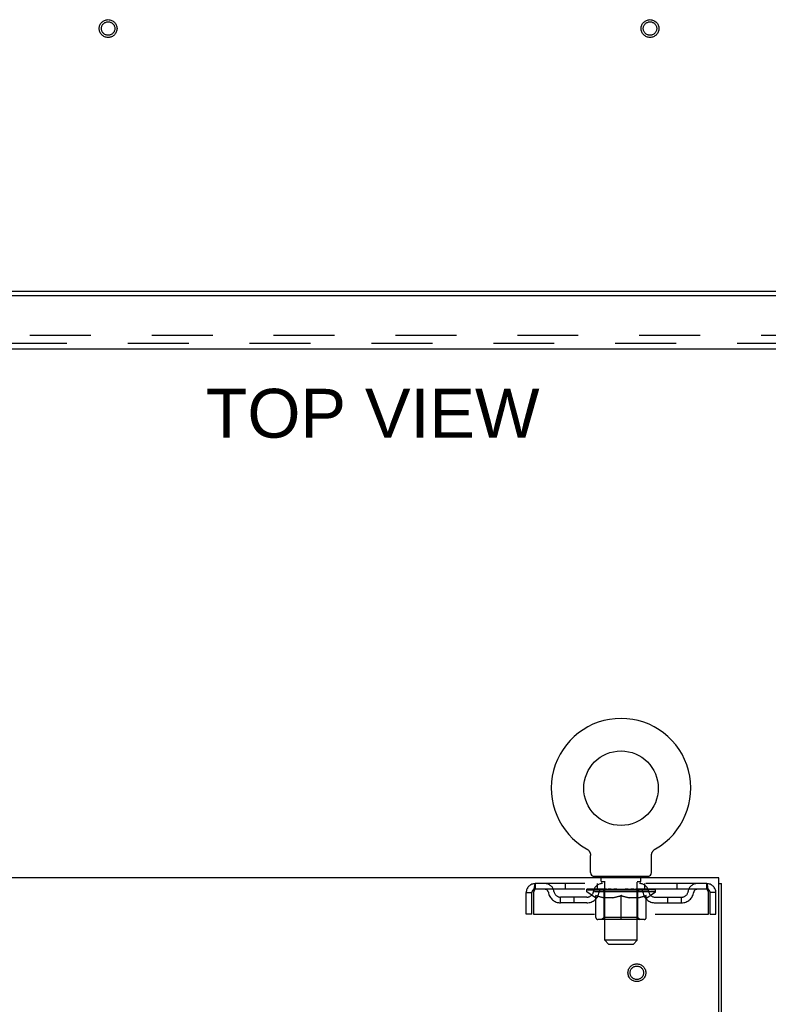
# Model space of a CAD drawing. Header units: inches. Extents: x 0 to 204, y 0 to 132.
# Tile 55 of 113: x 83 to 96, y 87 to 105. Entities that reach past the tile are written whole.
import ezdxf

# ---------------------------------------------------------------- set-up
doc = ezdxf.new("R2010")
doc.units = ezdxf.units.IN
doc.header["$LTSCALE"] = 11.243375
doc.header["$MEASUREMENT"] = 0
doc.linetypes.add('HIDDEN', pattern=[0.2, 0.1, -0.1])
doc.layers.get('0').update_dxf_attribs({"linetype": 'CONTINUOUS'})
for name, color, linetype in [('DEFAULT_2', 8, 'HIDDEN'), ('DIMENSIONS', 7, 'CONTINUOUS'), ('DOOR_ASSEMBLY', 7, 'CONTINUOUS')]:
    doc.layers.add(name, color=color, linetype=linetype)
doc.styles.get("Standard").update_dxf_attribs({"font": 'arial.ttf'})

msp = doc.modelspace()

# ---------------------------------------------------------------- linework, layer by layer
at = {"color": 3, "linetype": 'Continuous'}
for p, q in [((109.355, 100.119), (69.209, 100.119)), ((95.549, 89.29), (55.403, 89.29)), ((95.549, 85.954), (95.549, 89.29)), ((95.601, 9.394), (95.601, 89.186))]:
    msp.add_line(p, q, dxfattribs=at)
at = {"color": 7, "linetype": 'Continuous'}
for p, q in [((93.112, 89.828), (93.112, 89.828)), ((93.112, 89.828), (93.116, 89.825)), ((93.113, 89.827), (93.115, 89.826)), ((93.116, 89.825), (93.121, 89.822)), ((93.121, 89.822), (93.125, 89.82)), ((93.125, 89.82), (93.129, 89.816)), ((93.129, 89.817), (93.133, 89.813)), ((93.133, 89.813), (93.137, 89.81)), ((93.137, 89.81), (93.14, 89.807)), ((93.14, 89.807), (93.144, 89.803)), ((93.144, 89.803), (93.148, 89.799)), ((94.347, 89.799), (94.351, 89.803)), ((94.351, 89.803), (94.354, 89.807)), ((94.354, 89.807), (94.358, 89.81)), ((94.358, 89.81), (94.362, 89.813)), ((94.362, 89.813), (94.366, 89.817)), ((94.366, 89.816), (94.37, 89.82)), ((94.37, 89.82), (94.374, 89.822)), ((94.374, 89.822), (94.378, 89.825)), ((94.374, 89.822), (94.375, 89.823)), ((94.378, 89.825), (94.383, 89.828)), ((94.38, 89.826), (94.381, 89.827)), ((94.383, 89.828), (94.383, 89.828)), ((93.147, 89.799), (93.151, 89.795)), ((93.151, 89.796), (93.154, 89.792)), ((93.154, 89.792), (93.157, 89.788)), ((93.157, 89.788), (93.16, 89.783)), ((93.16, 89.783), (93.163, 89.779)), ((93.163, 89.779), (93.165, 89.775)), ((93.165, 89.775), (93.168, 89.77)), ((93.168, 89.77), (93.17, 89.766)), ((93.17, 89.766), (93.172, 89.761)), ((93.172, 89.761), (93.174, 89.757)), ((93.174, 89.757), (93.176, 89.752)), ((93.176, 89.752), (93.178, 89.747)), ((93.178, 89.747), (93.179, 89.742)), ((93.179, 89.742), (93.181, 89.737)), ((93.181, 89.737), (93.182, 89.732)), ((93.182, 89.732), (93.183, 89.727)), ((93.183, 89.727), (93.183, 89.722)), ((93.183, 89.722), (93.184, 89.717)), ((93.185, 89.389), (93.185, 89.703)), ((94.31, 89.712), (94.311, 89.717)), ((94.31, 89.707), (94.31, 89.712)), ((94.31, 89.707), (94.31, 89.712)), ((94.31, 89.703), (94.31, 89.707)), ((94.31, 89.389), (94.31, 89.703)), ((94.311, 89.722), (94.312, 89.727)), ((94.311, 89.717), (94.311, 89.722)), ((94.312, 89.727), (94.313, 89.732)), ((94.313, 89.732), (94.314, 89.737)), ((94.314, 89.737), (94.315, 89.742)), ((94.315, 89.742), (94.317, 89.747)), ((94.317, 89.747), (94.318, 89.752)), ((94.318, 89.752), (94.32, 89.757)), ((94.32, 89.757), (94.322, 89.761)), ((94.322, 89.761), (94.324, 89.766)), ((94.324, 89.766), (94.327, 89.77)), ((94.327, 89.77), (94.329, 89.775)), ((94.329, 89.775), (94.332, 89.779)), ((94.332, 89.779), (94.335, 89.783)), ((94.335, 89.783), (94.338, 89.788)), ((94.337, 89.788), (94.341, 89.792)), ((94.341, 89.792), (94.344, 89.796)), ((94.344, 89.795), (94.347, 89.799)), ((93.247, 89.32), (93.247, 89.29)), ((94.247, 89.32), (93.247, 89.32)), ((94.247, 89.32), (94.247, 89.29)), ((95.549, 89.186), (95.601, 89.186))]:
    msp.add_line(p, q, dxfattribs=at)
msp.add_lwpolyline([(93.184, 89.717), (93.184, 89.712), (93.185, 89.707), (93.185, 89.703)], dxfattribs=at)
msp.add_circle((93.747, 90.948), 0.688, dxfattribs=at)
for centre, radius, start, end in [((93.747, 90.948), 1.288, 299.5053, 240.4947), ((93.254, 89.389), 0.069, 180, 265), ((94.241, 89.389), 0.069, 275, 360)]:
    msp.add_arc(centre, radius, start, end, dxfattribs=at)
at = {"layer": 'DEFAULT_2', "color": 8, "linetype": 'HIDDEN'}
for p, q in [((106.45, 99.306), (72.113, 99.306)), ((93.119, 89.823), (93.121, 89.822)), ((93.344, 89.32), (93.344, 89.29)), ((93.382, 89.23), (93.382, 89.31)), ((94.112, 89.23), (94.112, 89.31)), ((94.15, 89.32), (94.15, 89.29)), ((92.164, 89.186), (92.164, 89.082)), ((95.33, 89.186), (92.164, 89.186)), ((95.33, 89.082), (92.164, 89.082)), ((92.716, 89.186), (92.716, 89.082)), ((93.114, 89.035), (93.114, 89.082)), ((93.124, 89.075), (93.124, 89.082)), ((93.132, 89.072), (93.132, 89.075)), ((93.141, 89.072), (93.141, 89.075)), ((93.142, 89.072), (93.142, 89.075)), ((93.152, 89.075), (93.152, 89.082)), ((93.168, 89.072), (93.168, 89.075)), ((93.17, 89.072), (93.17, 89.075)), ((93.199, 89.075), (93.199, 89.082)), ((93.213, 89.072), (93.213, 89.075)), ((93.216, 89.072), (93.216, 89.075)), ((93.42, 89.075), (93.219, 89.075)), ((93.262, 89.075), (93.262, 89.082)), ((93.264, 89.072), (93.264, 89.075)), ((93.264, 89.072), (93.264, 89.075)), ((93.267, 89.072), (93.267, 89.075)), ((93.274, 89.072), (93.274, 89.075)), ((93.275, 89.072), (93.275, 89.075)), ((93.278, 89.072), (93.278, 89.075)), ((93.281, 89.072), (93.281, 89.076)), ((93.286, 89.072), (93.286, 89.075)), ((93.3, 89.072), (93.3, 89.075)), ((93.31, 89.082), (93.31, 89.186)), ((93.318, 89.072), (93.318, 89.077)), ((93.318, 89.072), (93.318, 89.075)), ((93.339, 89.072), (93.339, 89.075)), ((93.339, 89.072), (93.339, 89.075)), ((93.34, 89.075), (93.34, 89.082)), ((93.35, 89.072), (93.35, 89.075)), ((93.354, 89.072), (93.354, 89.075)), ((93.363, 89.072), (93.363, 89.075)), ((93.375, 89.072), (93.375, 89.079)), ((93.39, 89.072), (93.39, 89.075)), ((93.452, 89.22), (93.392, 89.22)), ((93.393, 89.072), (93.393, 89.075)), ((93.42, 89.072), (93.42, 89.075)), ((93.487, 89.075), (93.425, 89.075)), ((93.431, 89.075), (93.431, 89.082)), ((93.437, 89.072), (93.437, 89.075)), ((93.442, 89.072), (93.442, 89.075)), ((93.447, 88.139), (93.447, 89.21)), ((93.448, 89.072), (93.448, 89.08)), ((93.452, 89.072), (93.452, 89.075)), ((93.463, 89.072), (93.463, 89.075)), ((93.487, 89.072), (93.487, 89.075)), ((93.562, 89.075), (93.503, 89.075)), ((93.523, 89.072), (93.523, 89.075)), ((93.531, 89.075), (93.531, 89.082)), ((93.534, 89.072), (93.534, 89.075)), ((93.537, 89.072), (93.537, 89.081)), ((93.54, 89.072), (93.54, 89.075)), ((93.547, 89.072), (93.547, 89.075)), ((93.562, 89.072), (93.562, 89.075)), ((93.643, 89.075), (93.588, 89.075)), ((93.601, 89.072), (93.601, 89.075)), ((93.633, 89.075), (93.747, 89.082)), ((93.637, 89.075), (93.637, 89.082)), ((93.638, 89.081), (93.637, 89.082)), ((93.638, 89.075), (93.638, 89.081)), ((93.638, 89.072), (93.638, 89.075)), ((93.642, 89.072), (93.642, 89.075)), ((93.643, 89.072), (93.643, 89.075)), ((93.643, 89.072), (93.643, 89.075)), ((93.726, 89.075), (93.678, 89.075)), ((93.684, 89.072), (93.684, 89.075)), ((93.726, 89.072), (93.726, 89.075)), ((93.745, 89.075), (93.745, 89.075)), ((93.745, 89.072), (93.745, 89.075)), ((93.745, 89.072), (93.745, 89.075)), ((93.747, 89.075), (93.747, 89.082)), ((93.75, 89.072), (93.75, 89.075)), ((93.75, 89.072), (93.75, 89.075)), ((93.75, 89.075), (93.75, 89.075)), ((93.752, 89.075), (93.816, 89.075)), ((93.768, 89.072), (93.768, 89.075)), ((93.784, 89.075), (93.784, 89.079)), ((93.784, 89.079), (93.862, 89.075)), ((93.805, 89.075), (93.805, 89.078)), ((93.811, 89.072), (93.811, 89.075)), ((93.851, 89.072), (93.851, 89.075)), ((93.852, 89.072), (93.852, 89.075)), ((93.852, 89.075), (93.906, 89.075)), ((93.853, 89.072), (93.853, 89.075)), ((93.857, 89.075), (93.857, 89.082)), ((93.857, 89.081), (93.857, 89.082)), ((93.857, 89.075), (93.857, 89.081)), ((93.857, 89.072), (93.857, 89.075)), ((93.893, 89.072), (93.893, 89.075)), ((93.932, 89.072), (93.932, 89.075)), ((93.932, 89.075), (93.991, 89.075)), ((93.948, 89.072), (93.948, 89.075)), ((93.955, 89.072), (93.955, 89.075)), ((93.958, 89.072), (93.958, 89.081)), ((93.96, 89.072), (93.96, 89.075)), ((93.964, 89.075), (93.964, 89.082)), ((93.971, 89.072), (93.971, 89.075)), ((94.007, 89.072), (94.007, 89.075)), ((94.007, 89.075), (94.069, 89.075)), ((94.031, 89.072), (94.031, 89.075)), ((94.102, 89.22), (94.042, 89.22)), ((94.042, 89.072), (94.042, 89.075)), ((94.046, 89.072), (94.046, 89.08)), ((94.047, 88.139), (94.047, 89.21)), ((94.052, 89.072), (94.052, 89.075)), ((94.057, 89.072), (94.057, 89.075)), ((94.064, 89.075), (94.064, 89.082)), ((94.074, 89.072), (94.074, 89.075)), ((94.074, 89.075), (94.276, 89.075)), ((94.101, 89.072), (94.101, 89.075)), ((94.105, 89.072), (94.105, 89.075)), ((94.12, 89.072), (94.12, 89.079)), ((94.131, 89.072), (94.131, 89.075)), ((94.141, 89.072), (94.141, 89.075)), ((94.145, 89.072), (94.145, 89.075)), ((94.154, 89.075), (94.154, 89.082)), ((94.156, 89.072), (94.156, 89.075)), ((94.156, 89.072), (94.156, 89.075)), ((94.176, 89.072), (94.176, 89.077)), ((94.177, 89.072), (94.177, 89.075)), ((94.185, 89.082), (94.185, 89.186)), ((94.195, 89.072), (94.195, 89.075)), ((94.209, 89.072), (94.209, 89.075)), ((94.213, 89.072), (94.213, 89.076)), ((94.217, 89.072), (94.217, 89.075)), ((94.22, 89.072), (94.22, 89.075)), ((94.22, 89.072), (94.22, 89.075)), ((94.227, 89.072), (94.227, 89.075)), ((94.23, 89.072), (94.23, 89.075)), ((94.231, 89.072), (94.231, 89.075)), ((94.232, 89.075), (94.232, 89.082)), ((94.279, 89.072), (94.279, 89.075)), ((94.281, 89.072), (94.281, 89.075)), ((94.296, 89.075), (94.296, 89.082)), ((94.324, 89.072), (94.324, 89.075)), ((94.326, 89.072), (94.326, 89.075)), ((94.342, 89.075), (94.342, 89.082)), ((94.352, 89.072), (94.352, 89.075)), ((94.353, 89.072), (94.353, 89.075)), ((94.362, 89.072), (94.362, 89.075)), ((94.371, 89.075), (94.371, 89.082)), ((94.381, 89.035), (94.381, 89.082)), ((94.779, 89.186), (94.779, 89.082)), ((95.33, 89.082), (95.33, 89.186)), ((91.997, 88.623), (91.997, 89.019)), ((91.997, 89.019), (92.101, 89.019)), ((92.101, 88.623), (92.101, 89.019)), ((92.131, 89.019), (92.131, 88.623)), ((92.633, 88.831), (92.633, 88.935)), ((93.116, 88.935), (92.633, 88.935)), ((92.883, 88.831), (92.883, 88.935)), ((94.381, 89.035), (93.114, 89.035)), ((93.273, 88.923), (93.114, 89.035)), ((93.132, 89.072), (94.362, 89.072)), ((93.273, 88.923), (93.284, 88.923)), ((93.284, 88.56), (93.284, 88.967)), ((93.606, 88.923), (93.426, 88.923)), ((93.435, 88.563), (93.435, 89.032)), ((93.747, 88.523), (93.747, 88.967)), ((94.068, 88.923), (93.889, 88.923)), ((94.06, 88.563), (94.06, 89.032)), ((94.211, 88.56), (94.211, 88.967)), ((94.211, 88.923), (94.221, 88.923)), ((94.221, 88.923), (94.381, 89.035)), ((94.379, 88.935), (94.862, 88.935)), ((94.612, 88.831), (94.612, 88.935)), ((94.862, 88.831), (94.862, 88.935)), ((95.363, 88.623), (95.363, 89.019)), ((95.393, 88.623), (95.393, 89.019)), ((95.497, 89.019), (95.393, 89.019)), ((95.497, 88.623), (95.497, 89.019)), ((93.116, 88.831), (92.633, 88.831)), ((94.379, 88.831), (94.862, 88.831)), ((92.101, 88.623), (91.997, 88.623)), ((92.131, 88.623), (95.363, 88.623)), ((93.435, 88.563), (93.395, 88.523)), ((94.06, 88.563), (93.435, 88.563)), ((94.06, 88.563), (94.1, 88.523)), ((95.393, 88.623), (95.497, 88.623)), ((94.174, 88.523), (93.321, 88.523)), ((94.047, 88.139), (93.447, 88.139)), ((93.516, 88.07), (93.447, 88.139)), ((93.516, 88.07), (93.978, 88.07)), ((93.978, 88.07), (94.047, 88.139))]:
    msp.add_line(p, q, dxfattribs=at)
for points in [[(92.164, 89.186), (92.162, 89.185), (92.16, 89.181), (92.157, 89.176), (92.155, 89.169), (92.153, 89.16), (92.15, 89.149), (92.148, 89.137), (92.145, 89.123), (92.143, 89.107), (92.141, 89.091), (92.138, 89.074), (92.136, 89.056), (92.134, 89.037), (92.131, 89.019)], [(92.164, 89.082), (92.162, 89.081), (92.16, 89.08), (92.157, 89.078), (92.155, 89.075), (92.153, 89.072), (92.15, 89.068), (92.148, 89.063), (92.145, 89.058), (92.143, 89.052), (92.141, 89.046), (92.138, 89.039), (92.136, 89.033), (92.134, 89.026), (92.131, 89.019)], [(95.363, 89.019), (95.361, 89.037), (95.359, 89.056), (95.356, 89.074), (95.354, 89.091), (95.352, 89.107), (95.349, 89.123), (95.347, 89.137), (95.344, 89.149), (95.342, 89.16), (95.34, 89.169), (95.337, 89.176), (95.335, 89.181), (95.333, 89.185), (95.33, 89.186)], [(95.363, 89.019), (95.361, 89.026), (95.359, 89.033), (95.356, 89.039), (95.354, 89.046), (95.352, 89.052), (95.349, 89.058), (95.347, 89.063), (95.344, 89.068), (95.342, 89.072), (95.34, 89.075), (95.337, 89.078), (95.335, 89.08), (95.333, 89.081), (95.33, 89.082)], [(93.284, 88.967), (93.31, 88.957), (93.335, 88.948), (93.36, 88.94), (93.385, 88.933), (93.409, 88.928), (93.434, 88.923)], [(93.426, 88.923), (93.403, 88.928), (93.379, 88.934), (93.356, 88.94), (93.332, 88.948), (93.308, 88.956), (93.284, 88.966)], [(93.596, 88.923), (93.621, 88.928), (93.646, 88.934), (93.671, 88.94), (93.696, 88.948), (93.722, 88.957), (93.747, 88.967)], [(93.747, 88.965), (93.723, 88.956), (93.699, 88.947), (93.676, 88.94), (93.652, 88.933), (93.629, 88.928), (93.606, 88.923)], [(93.747, 88.967), (93.773, 88.957), (93.799, 88.948), (93.824, 88.94), (93.849, 88.933), (93.874, 88.928), (93.898, 88.923)], [(93.889, 88.923), (93.865, 88.928), (93.842, 88.934), (93.819, 88.94), (93.795, 88.948), (93.771, 88.956), (93.747, 88.965)], [(94.061, 88.923), (94.086, 88.928), (94.11, 88.933), (94.135, 88.94), (94.16, 88.948), (94.185, 88.957), (94.211, 88.967)], [(94.211, 88.966), (94.186, 88.956), (94.162, 88.948), (94.138, 88.94), (94.115, 88.934), (94.092, 88.928), (94.068, 88.923)]]:
    msp.add_lwpolyline(points, dxfattribs=at)
for centre, radius in [((84.282, 104.973), 0.164), ((84.282, 104.973), 0.124), ((94.282, 104.973), 0.164), ((94.282, 104.973), 0.124), ((94.039, 87.54), 0.164), ((94.039, 87.54), 0.124)]:
    msp.add_circle(centre, radius, dxfattribs=at)
for centre, radius, start, end in [((93.254, 89.389), 0.069, 265, 270), ((93.372, 89.31), 0.01, 0, 90), ((94.122, 89.31), 0.01, 90, 180), ((94.241, 89.389), 0.069, 270, 275), ((92.164, 89.019), 0.167, 90, 180), ((92.164, 89.019), 0.063, 90, 180), ((92.344, 89.019), 0.167, 8.0716, 90), ((92.344, 89.019), 0.0625, 7.9863, 90), ((93.405, 89.019), 0.167, 90, 171.9284), ((93.404, 89.019), 0.0625, 90, 172.0137), ((93.392, 89.23), 0.01, 180, 270), ((93.437, 89.21), 0.01, 0, 90), ((94.057, 89.21), 0.01, 90, 180), ((94.09, 89.019), 0.167, 8.0716, 90), ((94.09, 89.019), 0.0625, 7.9863, 90), ((94.102, 89.23), 0.01, 270, 360), ((95.151, 89.019), 0.167, 90, 171.9284), ((95.151, 89.019), 0.0625, 90, 172.0137), ((95.33, 89.019), 0.167, 0, 90), ((95.33, 89.019), 0.063, 0, 90), ((92.633, 89.06), 0.229, 187.9863, 270), ((92.633, 89.06), 0.125, 188.0716, 270), ((93.116, 89.06), 0.125, 270, 351.9284), ((93.116, 89.06), 0.229, 270, 352.0137), ((93.395, 89.032), 0.0398, 0, 90), ((94.1, 89.032), 0.0398, 90, 180), ((94.379, 89.06), 0.229, 187.9863, 270), ((94.379, 89.06), 0.125, 188.0716, 270), ((94.862, 89.06), 0.125, 270, 351.9284), ((94.862, 89.06), 0.229, 270, 352.0137), ((93.321, 88.56), 0.0371, 180, 270), ((94.174, 88.56), 0.0371, 270, 360)]:
    msp.add_arc(centre, radius, start, end, dxfattribs=at)
for centre, major_axis, ratio, start_param, end_param in [((93.747, 89.082), (0.633, 0.007), 0.05963, 2.96643, 3.140963), ((93.094, 89.07), (0.198, 0), 0.060556, 0.430652, 1.470503), ((93.747, 89.082), (0.633, 0), 0.060556, -3.141593, -2.96706), ((93.094, 89.063), (0.198, 0.002), 0.05963, 1.376596, 1.469874), ((93.747, 89.082), (0.633, 0.013), 0.05688, 2.791345, 2.965878), ((93.07, 89.07), (0.198, 0.002), 0.05963, 0.25549, 1.295341), ((93.138, 89.07), (0.198, -0.002), 0.05963, 0.605815, 1.645666), ((93.747, 89.082), (0.633, -0.007), 0.05963, -2.96643, -2.791898), ((93.138, 89.063), (0.198, 0), 0.060556, 1.551758, 1.645036), ((93.07, 89.063), (0.198, 0.004), 0.05688, 1.20151, 1.294789), ((93.14, 89.065), (0.164, 0.002), 0.05963, 1.065228, 1.614276), ((93.12, 89.065), (0.164, 0.003), 0.05688, 0.890143, 1.43919), ((93.178, 89.065), (0.164, 0), 0.060556, 1.240391, 1.789438), ((93.747, 89.082), (0.633, 0.019), 0.052395, 2.616403, 2.790936), ((93.066, 89.07), (0.198, 0.004), 0.05688, 0.080405, 1.120256), ((93.201, 89.07), (0.198, -0.004), 0.05688, 0.7809, 1.820751), ((93.747, 89.082), (0.633, -0.013), 0.05688, -2.791345, -2.616812), ((93.201, 89.063), (0.198, -0.002), 0.05963, 1.72692, 1.820198), ((93.066, 89.063), (0.198, 0.006), 0.052395, 1.026568, 1.119847), ((93.119, 89.065), (0.164, 0.005), 0.052395, 0.715201, 1.264248), ((93.233, 89.065), (0.164, -0.002), 0.05963, 1.415553, 1.9646), ((93.747, 89.082), (0.633, 0.025), 0.046319, 2.441654, 2.616187), ((93.28, 89.07), (0.198, -0.006), 0.052395, 0.955842, 1.995693), ((93.083, 89.07), (0.198, 0.006), 0.052395, -0.094537, 0.945314), ((93.747, 89.082), (0.633, -0.019), 0.052395, -2.616403, -2.44187), ((93.28, 89.063), (0.198, -0.004), 0.05688, 1.902006, 1.995284), ((93.083, 89.063), (0.198, 0.008), 0.046319, 0.851819, 0.945098), ((93.138, 89.065), (0.164, 0.006), 0.046319, 0.540452, 1.089499), ((93.304, 89.065), (0.164, -0.003), 0.05688, 1.590638, 2.139686), ((93.747, 89.082), (0.633, 0.029), 0.038841, 2.267123, 2.441656), ((93.374, 89.07), (0.198, -0.008), 0.046319, 1.130591, 2.170442), ((93.12, 89.07), (0.198, 0.008), 0.046319, -0.269286, 0.770565), ((93.747, 89.082), (0.633, -0.025), 0.046319, -2.441654, -2.267121), ((93.374, 89.063), (0.198, -0.006), 0.052395, 2.076947, 2.170226), ((93.12, 89.063), (0.198, 0.009), 0.038841, 0.677289, 0.770567), ((93.175, 89.065), (0.164, 0.008), 0.038841, 0.365921, 0.914969), ((93.389, 89.065), (0.164, -0.005), 0.052395, 1.76558, 2.314627), ((93.747, 89.082), (0.633, 0.033), 0.030195, 2.09281, 2.267343), ((93.479, 89.07), (0.198, -0.009), 0.038841, 1.305122, 2.344973), ((93.176, 89.07), (0.198, 0.009), 0.038841, -0.443817, 0.596034), ((93.747, 89.082), (0.633, -0.029), 0.038841, -2.267123, -2.092591), ((93.479, 89.063), (0.198, -0.008), 0.046319, 2.251696, 2.344975), ((93.176, 89.063), (0.198, 0.01), 0.030195, 0.502975, 0.596254), ((93.229, 89.065), (0.164, 0.009), 0.030195, 0.191608, 0.740655), ((93.484, 89.065), (0.164, -0.006), 0.046319, 1.940329, 2.489376), ((93.25, 89.07), (0.198, 0.01), 0.030195, -0.61813, 0.421721), ((93.747, 89.082), (0.633, 0.036), 0.020645, 1.918687, 2.09322), ((93.591, 89.07), (0.198, -0.01), 0.030195, 1.479435, 2.519286), ((93.747, 89.082), (0.633, -0.033), 0.030195, -2.09281, -1.918277), ((93.591, 89.063), (0.198, -0.009), 0.038841, 2.426227, 2.519505), ((93.25, 89.063), (0.198, 0.011), 0.020645, 0.328852, 0.422131), ((93.299, 89.065), (0.164, 0.009), 0.020645, 0.017485, 0.566532), ((93.588, 89.065), (0.164, -0.008), 0.038841, 2.11486, 2.663907), ((93.339, 89.07), (0.198, 0.011), 0.020645, -0.792253, 0.247598), ((93.747, 89.082), (0.633, 0.038), 0.010478, 1.744704, 1.919237), ((93.709, 89.07), (0.198, -0.011), 0.020645, 1.653558, 2.693409), ((93.747, 89.082), (0.633, -0.036), 0.020645, -1.918687, -1.744154), ((93.709, 89.063), (0.198, -0.01), 0.030195, 2.60054, 2.693819), ((93.339, 89.063), (0.198, 0.012), 0.010478, 0.154869, 0.248148), ((93.383, 89.065), (0.164, 0.01), 0.010478, 6.126688, 6.675735), ((93.696, 89.065), (0.164, -0.009), 0.030195, 2.289173, 2.83822), ((93.44, 89.07), (0.198, 0.012), 0.010478, -0.966236, -0.000846), ((93.828, 89.07), (0.198, -0.012), 0.010478, 1.827541, 2.867392), ((93.747, 89.082), (0.633, -0.038), 0.010478, -1.744704, -1.563007), ((93.828, 89.063), (0.198, -0.011), 0.020645, 2.774664, 2.867942), ((93.806, 89.065), (0.164, -0.009), 0.020645, 2.463296, 3.012344), ((93.667, 89.07), (0.198, 0.012), 0.010478, 0.274201, 1.314052), ((93.58, 89.065), (0.164, 0.01), 0.010478, -0.000483, 0.504314), ((93.55, 89.063), (0.198, 0.012), 0.010478, 0.099668, 0.192946), ((93.747, 89.082), (0.633, 0.038), 0.010478, -1.571421, -1.396888), ((93.944, 89.063), (0.198, -0.012), 0.010478, 2.74231, 2.948646), ((93.914, 89.065), (0.164, -0.01), 0.010478, 2.637279, 3.14189), ((93.785, 89.07), (0.198, 0.011), 0.020645, 0.448184, 1.488034), ((93.689, 89.065), (0.164, 0.009), 0.020645, 0.129249, 0.678296), ((93.667, 89.063), (0.198, 0.011), 0.020645, 0.273651, 0.366929), ((93.747, 89.082), (0.633, 0.036), 0.020645, -1.397439, -1.222906), ((93.747, 89.082), (0.633, -0.038), 0.010478, 1.222355, 1.396888), ((94.055, 89.07), (0.198, -0.012), 0.010478, -3.140747, -2.175357), ((93.903, 89.07), (0.198, 0.01), 0.030195, 0.622307, 1.662158), ((93.798, 89.065), (0.164, 0.009), 0.030195, 0.303372, 0.852419), ((94.112, 89.065), (0.164, -0.01), 0.010478, 2.749043, 3.29809), ((94.156, 89.07), (0.198, -0.011), 0.020645, 2.893995, 3.933846), ((93.785, 89.063), (0.198, 0.01), 0.030195, 0.447774, 0.541052), ((94.156, 89.063), (0.198, -0.012), 0.010478, 2.893445, 2.986723), ((93.747, 89.082), (0.633, 0.033), 0.030195, -1.223315, -1.048783), ((93.747, 89.082), (0.633, -0.036), 0.020645, 1.048373, 1.222906), ((94.016, 89.07), (0.198, 0.009), 0.038841, 0.79662, 1.836471), ((93.907, 89.065), (0.164, 0.008), 0.038841, 0.477686, 1.026733), ((94.196, 89.065), (0.164, -0.009), 0.020645, 2.57506, 3.124108), ((94.245, 89.07), (0.198, -0.01), 0.030195, 2.719872, 3.759723), ((94.121, 89.07), (0.198, 0.008), 0.046319, 0.971151, 2.011002), ((93.903, 89.063), (0.198, 0.009), 0.038841, 0.622087, 0.715366), ((94.245, 89.063), (0.198, -0.011), 0.020645, 2.719462, 2.812741), ((93.747, 89.082), (0.633, 0.029), 0.038841, -1.049002, -0.874469), ((93.747, 89.082), (0.633, -0.033), 0.030195, 0.87425, 1.048783), ((94.01, 89.065), (0.164, 0.006), 0.046319, 0.652216, 1.201263), ((94.214, 89.07), (0.198, 0.006), 0.052395, 1.1459, 2.185751), ((94.266, 89.065), (0.164, -0.009), 0.030195, 2.400937, 2.949985), ((94.318, 89.07), (0.198, -0.009), 0.038841, 2.545558, 3.585409), ((94.106, 89.065), (0.164, 0.005), 0.052395, 0.826965, 1.376012), ((94.016, 89.063), (0.198, 0.008), 0.046319, 0.796618, 0.889896), ((94.318, 89.063), (0.198, -0.01), 0.030195, 2.545339, 2.638617), ((94.294, 89.07), (0.198, 0.004), 0.05688, 1.320842, 2.360692), ((93.747, 89.082), (0.633, 0.025), 0.046319, -0.874471, -0.699939), ((93.747, 89.082), (0.633, -0.029), 0.038841, 0.699936, 0.874469), ((94.374, 89.07), (0.198, -0.008), 0.046319, 2.371028, 3.410879), ((94.32, 89.065), (0.164, -0.008), 0.038841, 2.226624, 2.775671), ((94.356, 89.07), (0.198, 0.002), 0.05963, 1.495927, 2.535778), ((94.19, 89.065), (0.164, 0.003), 0.05688, 1.001907, 1.550954), ((94.411, 89.07), (0.198, -0.006), 0.052395, 2.196279, 3.23613), ((94.357, 89.065), (0.164, -0.006), 0.046319, 2.052093, 2.601141), ((94.121, 89.063), (0.198, 0.006), 0.052395, 0.971367, 1.064645), ((94.4, 89.07), (0.198, 0), 0.060556, 1.671089, 2.71094), ((94.374, 89.063), (0.198, -0.009), 0.038841, 2.371026, 2.464304), ((94.428, 89.07), (0.198, -0.004), 0.05688, 2.021337, 3.061188), ((93.747, 89.082), (0.633, 0.019), 0.052395, -0.699723, -0.52519), ((93.747, 89.082), (0.633, -0.025), 0.046319, 0.525406, 0.699939), ((94.425, 89.07), (0.198, -0.002), 0.05963, 1.846251, 2.886102), ((94.261, 89.065), (0.164, 0.002), 0.05963, 1.176993, 1.72604), ((94.375, 89.065), (0.164, -0.005), 0.052395, 1.877344, 2.426392), ((94.317, 89.065), (0.164, 0), 0.060556, 1.352155, 1.901202), ((94.375, 89.065), (0.164, -0.003), 0.05688, 1.702402, 2.25145), ((94.355, 89.065), (0.164, -0.002), 0.05963, 1.527317, 2.076364), ((94.214, 89.063), (0.198, 0.004), 0.05688, 1.146309, 1.239587), ((94.411, 89.063), (0.198, -0.008), 0.046319, 2.196495, 2.289773), ((93.747, 89.082), (0.633, 0.013), 0.05688, -0.524781, -0.350248), ((93.747, 89.082), (0.633, -0.019), 0.052395, 0.350657, 0.52519), ((94.294, 89.063), (0.198, 0.002), 0.05963, 1.321394, 1.414673), ((94.428, 89.063), (0.198, -0.006), 0.052395, 2.021746, 2.115024), ((93.747, 89.082), (0.633, 0.007), 0.05963, -0.349695, -0.175162), ((93.747, 89.082), (0.633, -0.013), 0.05688, 0.175715, 0.350248), ((94.356, 89.063), (0.198, 0), 0.060556, 1.496556, 1.589835), ((94.425, 89.063), (0.198, -0.004), 0.05688, 1.846804, 1.940083), ((94.4, 89.063), (0.198, -0.002), 0.05963, 1.671719, 1.764997), ((93.747, 89.082), (0.633, 0), 0.060556, -0.174533, 0), ((93.747, 89.082), (0.633, -0.007), 0.05963, 0.000629, 0.175162)]:
    msp.add_ellipse(centre, major_axis=major_axis, ratio=ratio, start_param=start_param, end_param=end_param, dxfattribs=at)
at = {"layer": 'DOOR_ASSEMBLY', "color": 3, "linetype": 'Continuous'}
for p, q in [((107.032, 100.04), (71.199, 100.04)), ((71.153, 99.061), (106.848, 99.061))]:
    msp.add_line(p, q, dxfattribs=at)
at = {"layer": 'DOOR_ASSEMBLY', "color": 8, "linetype": 'HIDDEN'}
msp.add_line((71.153, 99.165), (106.848, 99.165), dxfattribs=at)

# ---------------------------------------------------------------- texts
at = {"layer": 'DIMENSIONS', "color": 2, "linetype": 'Continuous', "insert": (89.162, 98.321), "char_height": 0.9019, "width": 6.14549, "attachment_point": 2, "line_spacing_factor": 0.9}
msp.add_mtext('TOP VIEW', dxfattribs=at)

doc.saveas('drawing.dxf')
